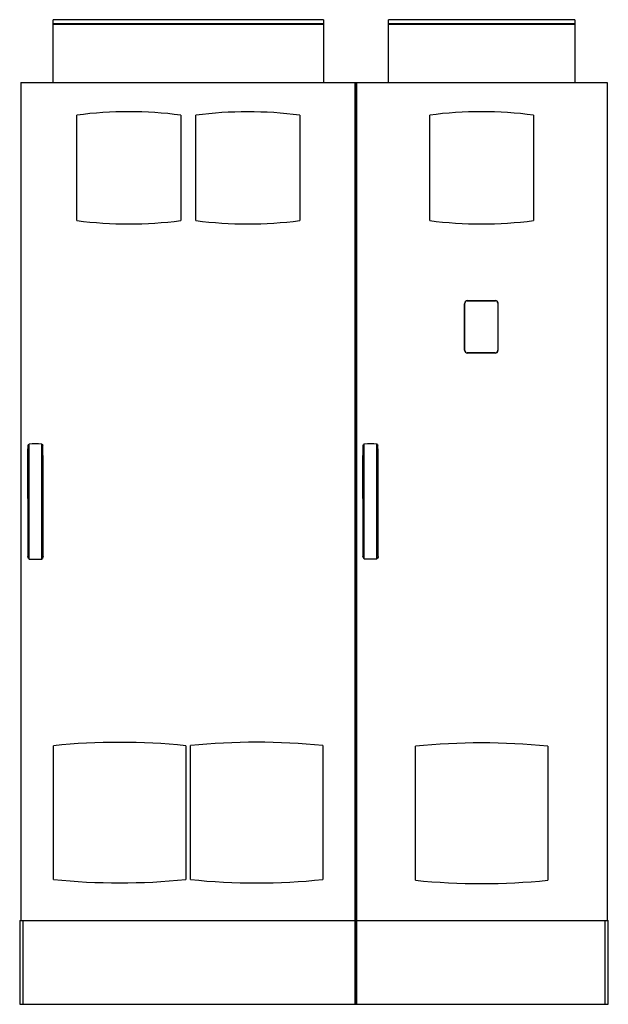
# Model space of a CAD drawing. Header units: millimetres. Extents: x 301 to 1706, y 198 to 2551.
import ezdxf

# ---------------------------------------------------------------- set-up
doc = ezdxf.new("R2010")
doc.units = ezdxf.units.MM
doc.header["$LTSCALE"] = 180.266816
doc.layers.get('0').update_dxf_attribs({"linetype": 'CONTINUOUS'})

msp = doc.modelspace()

# ---------------------------------------------------------------- linework, layer by layer
at = {"color": 7, "linetype": 'Continuous'}
for p, q in [((380.6, 2400.5), (380.6, 2550.5)), ((1025.6, 2550.5), (380.6, 2550.5)), ((1025.6, 2550.5), (1025.6, 2400.5)), ((1180.6, 2400.5), (1180.6, 2550.5)), ((1625.6, 2550.5), (1180.6, 2550.5)), ((1625.6, 2550.5), (1625.6, 2400.5)), ((1025.6, 2540.5), (380.6, 2540.5)), ((1025.6, 2539.2), (380.6, 2539.2)), ((1625.6, 2540.5), (1180.6, 2540.5)), ((1625.6, 2539.2), (1180.6, 2539.2)), ((303.1, 2400.5), (303.1, 398)), ((303.1, 2400.5), (1703.1, 2400.5)), ((1100.6, 2400.5), (1100.6, 198)), ((1103.1, 2400.5), (1103.1, 198)), ((1105.6, 198), (1105.6, 2400.5)), ((1703.1, 2400.5), (1703.1, 398)), ((437.2, 2070.5), (437.2, 2322.5)), ((684.9, 2322.5), (684.9, 2070.5)), ((721.2, 2070.5), (721.2, 2322.4)), ((968.9, 2322.4), (968.9, 2070.5)), ((1279.2, 2070.5), (1279.2, 2322.5)), ((1526.9, 2322.5), (1526.9, 2070.5)), ((1362.9, 1873), (1362.3, 1872)), ((1362.3, 1761), (1362.3, 1872)), ((1362.9, 1760.3), (1362.9, 1873)), ((1369.9, 1879.6), (1368.8, 1878.9)), ((1368.8, 1878.9), (1436, 1878.9)), ((1369.9, 1879.6), (1435.9, 1879.6)), ((1436, 1878.9), (1435.9, 1879.6)), ((1441.6, 1873.3), (1441.6, 1760.3)), ((1441.6, 1873.3), (1442.3, 1873.2)), ((1442.3, 1873.2), (1442.3, 1760.7)), ((1362.3, 1761), (1362.9, 1760.3)), ((1435.7, 1754.3), (1368.8, 1754.3)), ((1368.8, 1754.3), (1369.6, 1753.7)), ((1435.2, 1753.7), (1369.6, 1753.7)), ((1435.7, 1754.3), (1435.2, 1753.7)), ((1441.6, 1760.3), (1442.3, 1760.7)), ((322.8, 1261.9), (322.8, 1536.7)), ((353.4, 1261.9), (353.4, 1536.7)), ((1122.8, 1262.2), (1122.8, 1536.8)), ((1153.3, 1262.2), (1153.3, 1536.8)), ((319.6, 1406.3), (319.6, 1333.6)), ((356.6, 1333.6), (356.6, 1406.3)), ((1119.6, 1406.3), (1119.6, 1334.7)), ((1156.6, 1334.7), (1156.6, 1406.3)), ((381.2, 496.1), (381.2, 815.9)), ((696.9, 815.9), (696.9, 496.1)), ((708.1, 496), (708.1, 816)), ((1024.1, 816), (1024.1, 496)), ((1245.1, 494.5), (1245.1, 814.5)), ((1561.1, 814.5), (1561.1, 494.5)), ((300.6, 398), (1705.6, 398)), ((300.6, 398), (300.6, 198)), ((309.2, 198), (309.2, 398)), ((1697, 398), (1697, 198)), ((1705.6, 198), (1705.6, 398)), ((300.6, 198), (1705.6, 198))]:
    msp.add_line(p, q, dxfattribs=at)
for centre, radius, start, end in [((561.1, 1365.5), 965, 82.6256, 97.3744), ((845.1, 1365.5), 964.9, 82.6245, 97.3755), ((1403.1, 1365.5), 965, 82.6256, 97.3744), ((561.1, 3027.5), 965, 262.6256, 277.3744), ((845.1, 3027.5), 965, 262.6256, 277.3744), ((1403.1, 3027.5), 965, 262.6256, 277.3744), ((1369.9, 1872), 7.6, 90.0048, 179.9942), ((1368.8, 1873), 5.94, 90.003, 179.9922), ((1435.9, 1873.2), 6.41, 0.0065, 89.9931), ((1436, 1873.3), 5.6, 0.0026, 89.9927), ((1369.6, 1761), 7.34, 180.0051, 269.9942), ((1368.8, 1760.3), 5.95, 180.0026, 269.9922), ((1435.2, 1760.7), 7.05, 270.0065, 359.9934), ((1435.7, 1760.3), 5.91, 270.0026, 359.9922), ((338.1, 891.4), 645.5, 88.6427, 91.3573), ((1138.1, 898.5), 638.4, 88.6317, 91.3683), ((13258.9, 1324), 12939.3, 179.95744, 180.24888), ((-12582.8, 1324), 12939.3, 359.75112, 0.04256), ((13771.8, 1324.9), 12652.2, 179.95535, 180.2571), ((-11495.6, 1324.9), 12652.2, 359.7429, 0.04465), ((338.1, 1851.1), 589.4, 268.5135, 271.4865), ((1138.1, 1846.2), 584.2, 268.5046, 271.4954), ((539.1, -740.2), 1564.1, 84.2075, 95.7925), ((866.1, -740.2), 1564.3, 84.2028, 95.7972), ((1403.1, -741.7), 1564.3, 84.2028, 95.7972), ((539.1, 2052.3), 1564.1, 264.2075, 275.7925), ((866.1, 2052.3), 1564.2, 264.2028, 275.7972), ((1403.1, 2050.8), 1564.3, 264.2028, 275.7972)]:
    msp.add_arc(centre, radius, start, end, dxfattribs=at)
for points in [[(319.6, 1406.3), (319.6, 1448.7), (319.5, 1491.1), (320.5, 1533.6)], [(320.5, 1533.6), (321, 1534.7), (321.9, 1535.8), (322.8, 1536.7)], [(353.4, 1536.7), (354.3, 1535.8), (355.1, 1534.7), (355.7, 1533.6)], [(356.6, 1406.3), (356.6, 1448.7), (356.6, 1491.1), (355.7, 1533.6)], [(1119.6, 1406.3), (1119.6, 1448.7), (1119.5, 1491.1), (1120.5, 1533.6)], [(1120.5, 1533.6), (1121.1, 1534.8), (1121.9, 1535.8), (1122.8, 1536.8)], [(1153.3, 1536.8), (1154.2, 1535.8), (1155.1, 1534.8), (1155.7, 1533.6)], [(1156.6, 1406.3), (1156.6, 1448.7), (1156.6, 1491.1), (1155.7, 1533.6)]]:
    msp.add_open_spline(points, degree=3, dxfattribs=at)
for points, knots in [([(322.8, 1261.9), (322.4, 1262.4), (321, 1264.1), (320, 1266.2), (319.7, 1267.8)], [0, 0, 0, 0, 0.279314, 1, 1, 1, 1]), ([(356.5, 1267.8), (356.4, 1267.3), (355.8, 1265.1), (354.5, 1263.2), (353.4, 1261.9)], [0, 0, 0, 0, 0.227774, 1, 1, 1, 1]), ([(1122.8, 1262.2), (1122.4, 1262.6), (1121, 1264.4), (1120, 1266.5), (1119.7, 1268.1)], [0, 0, 0, 0, 0.279138, 1, 1, 1, 1]), ([(1156.4, 1268.1), (1156.4, 1267.6), (1155.8, 1265.4), (1154.5, 1263.5), (1153.3, 1262.2)], [0, 0, 0, 0, 0.227875, 1, 1, 1, 1])]:
    msp.add_open_spline(points, degree=3, knots=knots, dxfattribs=at)

doc.saveas('drawing.dxf')
